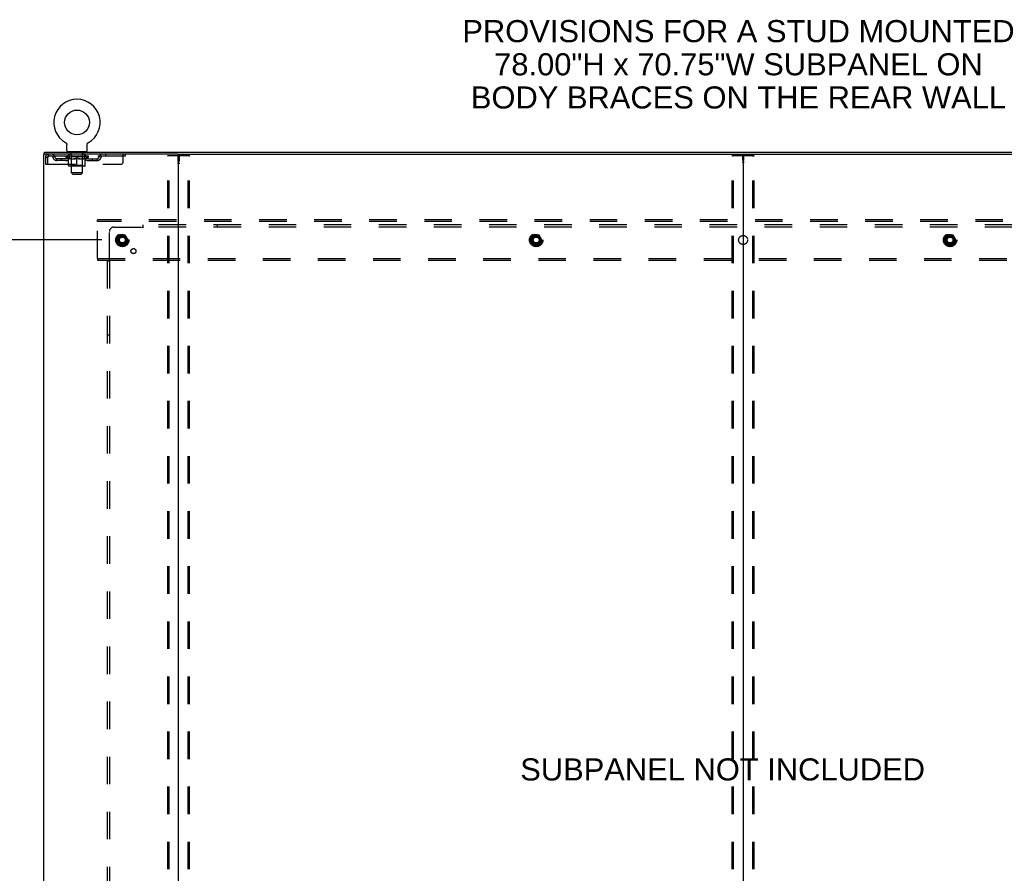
# Model space of a CAD drawing. Header units: inches. Extents: x 0 to 278, y 0 to 180.
# Tile 71 of 72: x 193 to 248, y 95 to 142. Entities that reach past the tile are written whole.
import ezdxf

# ---------------------------------------------------------------- set-up
doc = ezdxf.new("R2010")
doc.units = ezdxf.units.IN
doc.header["$LTSCALE"] = 15.310625
doc.header["$MEASUREMENT"] = 0
doc.linetypes.add('DOT', pattern=[0.2, 0.1, -0.1])
doc.linetypes.add('HIDDEN', pattern=[0.2, 0.1, -0.1])
doc.layers.get('0').update_dxf_attribs({"linetype": 'CONTINUOUS'})
for name, color, linetype in [('DEFAULT_2', 8, 'HIDDEN'), ('DIMENSIONS', 7, 'CONTINUOUS'), ('SUBPANEL', 7, 'CONTINUOUS'), ('WITNESSMARKS', 7, 'CONTINUOUS')]:
    doc.layers.add(name, color=color, linetype=linetype)
doc.styles.get("Standard").update_dxf_attribs({"font": 'arial.ttf'})
doc.dimstyles.new('DIMSTYLE_1', dxfattribs={"dimtxt": 1.228125, "dimasz": 1.6375, "dimexe": 0.09, "dimexo": 0.07, "dimgap": 0.0375, "dimtad": 0, "dimtih": 1, "dimtoh": 1, "dimzin": 4, "dimdsep": 46, "dimtxsty": 'Standard', "dimblk": '_FILLED', "dimblk1": '_FILLED', "dimblk2": '_FILLED', "dimcen": 0.09, "dimadec": 3, "dimazin": 1, "dimtfac": 1, "dimtdec": 3, "dimtofl": 0, "dimtmove": 0, "dimatfit": 3, "dimldrblk": '_FILLED', "dimfxl": 0, "dimtolj": 1, "dimtzin": 4, "dimarcsym": 0})

# ---------------------------------------------------------------- blocks, each defined once
blk = doc.blocks.new('_FILLED')
at = {"color": 0, "linetype": 'ByBlock'}
blk.add_solid([(0, 0), (-1, 0.2), (-1, -0.2)], dxfattribs=at)
blk = doc.blocks.new('*D4')
at = {"layer": 'DIMENSIONS', "color": 2, "linetype": 'Continuous'}
for p, q in [((197.948, 129.951), (186.595, 129.951)), ((188.069, 129.951), (188.069, 95.662)), ((188.069, 53.701), (188.069, 93.206)), ((197.948, 53.701), (186.595, 53.701))]:
    blk.add_line(p, q, dxfattribs=at)
at = {"layer": 'DIMENSIONS', "color": 2, "linetype": 'Continuous', "xscale": 1.6375, "yscale": 1.6375, "zscale": 1.6375}
for p, rotation in [((188.069, 129.951), 90), ((188.069, 53.701), 270)]:
    blk.add_blockref('_FILLED', p, dxfattribs=dict(at, rotation=rotation))
at = {"layer": 'DIMENSIONS', "color": 2, "linetype": 'Continuous', "insert": (188.069, 95.048), "char_height": 1.2281, "width": 4.29159, "attachment_point": 2, "line_spacing_factor": 0.9}
blk.add_mtext('76.25', dxfattribs=at)

msp = doc.modelspace()

# ---------------------------------------------------------------- linework, layer by layer
at = {"color": 7, "linetype": 'Continuous'}
for p, q in [((195.938, 135.364), (195.938, 135.364)), ((195.938, 135.364), (195.942, 135.361)), ((195.94, 135.362), (195.939, 135.363)), ((195.942, 135.361), (195.946, 135.359)), ((195.946, 135.359), (195.95, 135.356)), ((195.95, 135.356), (195.955, 135.353)), ((195.954, 135.353), (195.958, 135.349)), ((195.958, 135.35), (195.962, 135.346)), ((195.962, 135.346), (195.966, 135.343)), ((195.966, 135.343), (195.97, 135.339)), ((195.97, 135.339), (195.973, 135.335)), ((195.973, 135.336), (195.976, 135.332)), ((195.976, 135.332), (195.98, 135.328)), ((195.98, 135.328), (195.983, 135.324)), ((195.983, 135.324), (195.986, 135.319)), ((195.986, 135.32), (195.988, 135.315)), ((195.988, 135.315), (195.991, 135.311)), ((195.991, 135.311), (195.994, 135.306)), ((195.993, 135.307), (195.996, 135.302)), ((195.996, 135.302), (195.998, 135.297)), ((195.998, 135.297), (196, 135.293)), ((196, 135.293), (196.002, 135.288)), ((196.002, 135.288), (196.003, 135.283)), ((196.003, 135.283), (196.005, 135.278)), ((196.005, 135.278), (196.006, 135.273)), ((196.006, 135.273), (196.007, 135.268)), ((196.007, 135.268), (196.008, 135.263)), ((196.008, 135.263), (196.009, 135.258)), ((196.009, 135.258), (196.01, 135.253)), ((196.01, 135.243), (196.01, 135.239)), ((196.01, 134.925), (196.01, 135.239)), ((197.135, 134.925), (197.135, 135.239)), ((197.136, 135.253), (197.137, 135.258)), ((197.136, 135.248), (197.136, 135.253)), ((197.137, 135.258), (197.138, 135.263)), ((197.138, 135.268), (197.14, 135.273)), ((197.138, 135.263), (197.138, 135.268)), ((197.14, 135.273), (197.141, 135.278)), ((197.141, 135.278), (197.142, 135.283)), ((197.142, 135.283), (197.144, 135.288)), ((197.144, 135.288), (197.146, 135.293)), ((197.146, 135.293), (197.148, 135.297)), ((197.148, 135.297), (197.15, 135.302)), ((197.15, 135.302), (197.152, 135.307)), ((197.152, 135.306), (197.155, 135.311)), ((197.155, 135.311), (197.157, 135.315)), ((197.157, 135.315), (197.16, 135.32)), ((197.16, 135.319), (197.163, 135.324)), ((197.163, 135.324), (197.166, 135.328)), ((197.166, 135.328), (197.169, 135.332)), ((197.169, 135.332), (197.173, 135.336)), ((197.173, 135.335), (197.176, 135.339)), ((197.176, 135.339), (197.18, 135.343)), ((197.18, 135.343), (197.184, 135.346)), ((197.183, 135.346), (197.187, 135.35)), ((197.187, 135.349), (197.191, 135.353)), ((197.191, 135.353), (197.195, 135.356)), ((197.195, 135.356), (197.2, 135.359)), ((197.2, 135.359), (197.204, 135.361)), ((197.2, 135.359), (197.201, 135.359)), ((197.204, 135.361), (197.208, 135.364)), ((197.207, 135.363), (197.205, 135.362)), ((194.771, 134.722), (194.771, 134.826)), ((194.809, 134.722), (194.78, 134.722)), ((196.073, 134.856), (196.073, 134.826)), ((197.073, 134.856), (196.073, 134.856)), ((197.073, 134.856), (197.073, 134.826)), ((202.179, 134.722), (265.009, 134.722)), ((233.594, 134.682), (233.594, 48.97))]:
    msp.add_line(p, q, dxfattribs=at)
at = {"color": 3, "linetype": 'Continuous'}
for p, q in [((194.719, 134.722), (194.719, 48.93)), ((194.78, 134.722), (194.719, 134.722)), ((194.771, 134.826), (272.417, 134.826)), ((202.179, 134.722), (194.809, 134.722)), ((202.219, 48.97), (202.219, 134.682))]:
    msp.add_line(p, q, dxfattribs=at)
at = {"color": 7, "linetype": 'Continuous'}
for points in [[(196.01, 135.253), (196.01, 135.248), (196.01, 135.243)], [(197.135, 135.239), (197.135, 135.243), (197.136, 135.248)], [(197.135, 135.239), (197.135, 135.243), (197.136, 135.248)]]:
    msp.add_lwpolyline(points, dxfattribs=at)
msp.add_circle((196.573, 136.484), 0.688, dxfattribs=at)
for centre, radius, start, end in [((196.573, 136.484), 1.288, 299.5053, 240.4947), ((196.079, 134.925), 0.069, 180, 265), ((197.066, 134.925), 0.069, 275, 360), ((202.259, 134.682), 0.04, 90, 180), ((233.554, 134.682), 0.04, 0, 90), ((233.634, 134.682), 0.04, 90, 180)]:
    msp.add_arc(centre, radius, start, end, dxfattribs=at)
at = {"color": 3, "linetype": 'Continuous'}
msp.add_arc((202.179, 134.682), 0.04, 0, 90, dxfattribs=at)
at = {"layer": 'DEFAULT_2', "color": 8, "linetype": 'HIDDEN'}
for p, q in [((195.938, 135.364), (195.938, 135.364)), ((195.945, 135.359), (195.946, 135.359)), ((197.208, 135.364), (197.208, 135.364)), ((194.99, 134.722), (194.99, 134.618)), ((199.26, 134.618), (194.99, 134.618)), ((195.94, 134.571), (195.94, 134.618)), ((195.949, 134.611), (195.949, 134.618)), ((195.958, 134.608), (195.958, 134.611)), ((195.958, 134.608), (197.188, 134.608)), ((195.967, 134.608), (195.967, 134.611)), ((195.968, 134.608), (195.968, 134.611)), ((195.978, 134.611), (195.978, 134.618)), ((195.994, 134.608), (195.994, 134.611)), ((195.996, 134.608), (195.996, 134.611)), ((196.024, 134.611), (196.024, 134.618)), ((196.039, 134.608), (196.039, 134.611)), ((196.042, 134.608), (196.042, 134.611)), ((196.246, 134.611), (196.045, 134.611)), ((196.088, 134.611), (196.088, 134.618)), ((196.089, 134.608), (196.089, 134.611)), ((196.09, 134.608), (196.09, 134.611)), ((196.093, 134.608), (196.093, 134.611)), ((196.1, 134.608), (196.1, 134.611)), ((196.1, 134.608), (196.1, 134.611)), ((196.104, 134.608), (196.104, 134.611)), ((196.107, 134.608), (196.107, 134.612)), ((196.111, 134.608), (196.111, 134.611)), ((196.125, 134.608), (196.125, 134.611)), ((196.135, 134.618), (196.135, 134.722)), ((196.144, 134.608), (196.144, 134.613)), ((196.144, 134.608), (196.144, 134.611)), ((196.164, 134.608), (196.164, 134.611)), ((196.166, 134.611), (196.166, 134.618)), ((196.17, 134.856), (196.17, 134.826)), ((196.176, 134.608), (196.176, 134.611)), ((196.18, 134.608), (196.18, 134.611)), ((196.189, 134.608), (196.189, 134.611)), ((196.2, 134.608), (196.2, 134.615)), ((196.208, 134.766), (196.208, 134.846)), ((196.216, 134.608), (196.216, 134.611)), ((196.278, 134.756), (196.218, 134.756)), ((196.219, 134.608), (196.219, 134.611)), ((196.246, 134.608), (196.246, 134.611)), ((196.313, 134.611), (196.251, 134.611)), ((196.256, 134.611), (196.256, 134.618)), ((196.263, 134.608), (196.263, 134.611)), ((196.268, 134.608), (196.268, 134.611)), ((196.273, 133.675), (196.273, 134.746)), ((196.274, 134.608), (196.274, 134.616)), ((196.278, 134.608), (196.278, 134.611)), ((196.289, 134.608), (196.289, 134.611)), ((196.313, 134.608), (196.313, 134.611)), ((196.388, 134.611), (196.329, 134.611)), ((196.349, 134.608), (196.349, 134.611)), ((196.356, 134.611), (196.356, 134.618)), ((196.36, 134.608), (196.36, 134.611)), ((196.362, 134.608), (196.362, 134.617)), ((196.365, 134.608), (196.365, 134.611)), ((196.373, 134.608), (196.373, 134.611)), ((196.388, 134.608), (196.388, 134.611)), ((196.468, 134.611), (196.414, 134.611)), ((196.427, 134.608), (196.427, 134.611)), ((196.458, 134.611), (196.536, 134.615)), ((196.463, 134.611), (196.463, 134.618)), ((196.463, 134.611), (196.463, 134.618)), ((196.463, 134.618), (196.463, 134.618)), ((196.463, 134.608), (196.463, 134.611)), ((196.467, 134.608), (196.467, 134.611)), ((196.468, 134.608), (196.468, 134.611)), ((196.469, 134.608), (196.469, 134.611)), ((196.504, 134.611), (196.568, 134.611)), ((196.509, 134.608), (196.509, 134.611)), ((196.515, 134.611), (196.515, 134.614)), ((196.536, 134.611), (196.536, 134.615)), ((196.552, 134.608), (196.552, 134.611)), ((196.57, 134.611), (196.57, 134.611)), ((196.57, 134.608), (196.57, 134.611)), ((196.57, 134.608), (196.57, 134.611)), ((196.573, 134.611), (196.573, 134.618)), ((196.573, 134.618), (196.687, 134.611)), ((196.575, 134.608), (196.575, 134.611)), ((196.575, 134.611), (196.576, 134.611)), ((196.576, 134.608), (196.576, 134.611)), ((196.594, 134.608), (196.594, 134.611)), ((196.594, 134.611), (196.642, 134.611)), ((196.636, 134.608), (196.636, 134.611)), ((196.677, 134.608), (196.677, 134.611)), ((196.677, 134.608), (196.677, 134.611)), ((196.677, 134.611), (196.732, 134.611)), ((196.678, 134.608), (196.678, 134.611)), ((196.682, 134.611), (196.682, 134.618)), ((196.682, 134.618), (196.683, 134.618)), ((196.682, 134.608), (196.682, 134.611)), ((196.683, 134.611), (196.683, 134.618)), ((196.719, 134.608), (196.719, 134.611)), ((196.758, 134.608), (196.758, 134.611)), ((196.758, 134.611), (196.817, 134.611)), ((196.773, 134.608), (196.773, 134.611)), ((196.781, 134.608), (196.781, 134.611)), ((196.783, 134.608), (196.783, 134.617)), ((196.786, 134.608), (196.786, 134.611)), ((196.789, 134.611), (196.789, 134.618)), ((196.797, 134.608), (196.797, 134.611)), ((196.833, 134.608), (196.833, 134.611)), ((196.833, 134.611), (196.895, 134.611)), ((196.857, 134.608), (196.857, 134.611)), ((196.928, 134.756), (196.868, 134.756)), ((196.868, 134.608), (196.868, 134.611)), ((196.872, 134.608), (196.872, 134.616)), ((196.873, 133.675), (196.873, 134.746)), ((196.878, 134.608), (196.878, 134.611)), ((196.883, 134.608), (196.883, 134.611)), ((196.89, 134.611), (196.89, 134.618)), ((196.9, 134.608), (196.9, 134.611)), ((196.9, 134.611), (197.101, 134.611)), ((196.927, 134.608), (196.927, 134.611)), ((196.93, 134.608), (196.93, 134.611)), ((196.938, 134.766), (196.938, 134.846)), ((196.946, 134.608), (196.946, 134.615)), ((196.957, 134.608), (196.957, 134.611)), ((196.966, 134.608), (196.966, 134.611)), ((196.97, 134.608), (196.97, 134.611)), ((196.976, 134.856), (196.976, 134.826)), ((196.98, 134.611), (196.98, 134.618)), ((196.981, 134.608), (196.981, 134.611)), ((197.002, 134.608), (197.002, 134.613)), ((197.002, 134.608), (197.002, 134.611)), ((197.01, 134.618), (197.01, 134.722)), ((197.02, 134.608), (197.02, 134.611)), ((197.035, 134.608), (197.035, 134.611)), ((197.039, 134.608), (197.039, 134.612)), ((197.042, 134.608), (197.042, 134.611)), ((197.046, 134.608), (197.046, 134.611)), ((197.046, 134.608), (197.046, 134.611)), ((197.053, 134.608), (197.053, 134.611)), ((197.056, 134.608), (197.056, 134.611)), ((197.057, 134.608), (197.057, 134.611)), ((197.058, 134.611), (197.058, 134.618)), ((197.104, 134.608), (197.104, 134.611)), ((197.107, 134.608), (197.107, 134.611)), ((197.121, 134.611), (197.121, 134.618)), ((197.15, 134.608), (197.15, 134.611)), ((197.152, 134.608), (197.152, 134.611)), ((197.168, 134.611), (197.168, 134.618)), ((197.178, 134.608), (197.178, 134.611)), ((197.179, 134.608), (197.179, 134.611)), ((197.188, 134.608), (197.188, 134.611)), ((197.197, 134.611), (197.197, 134.618)), ((197.206, 134.571), (197.206, 134.618)), ((198.16, 134.722), (198.16, 134.618)), ((199.135, 134.284), (199.135, 134.722)), ((199.26, 134.722), (199.26, 134.618)), ((201.615, 49.043), (201.615, 134.608)), ((201.636, 134.638), (202.802, 134.638)), ((201.689, 49.043), (201.689, 134.608)), ((202.749, 49.043), (202.749, 134.608)), ((202.823, 49.043), (202.823, 134.608)), ((232.99, 49.043), (232.99, 134.608)), ((233.011, 134.638), (234.177, 134.638)), ((233.064, 49.043), (233.064, 134.608)), ((234.124, 49.043), (234.124, 134.608)), ((234.198, 49.043), (234.198, 134.608)), ((194.823, 134.555), (194.823, 134.159)), ((194.823, 134.555), (194.927, 134.555)), ((194.823, 134.159), (194.927, 134.159)), ((194.927, 134.555), (194.927, 134.159)), ((194.957, 134.159), (194.957, 134.555)), ((194.957, 134.159), (199.01, 134.159)), ((195.458, 134.367), (195.458, 134.471)), ((195.941, 134.471), (195.458, 134.471)), ((195.941, 134.367), (195.458, 134.367)), ((195.708, 134.367), (195.708, 134.471)), ((196.099, 134.459), (195.94, 134.571)), ((197.206, 134.571), (195.94, 134.571)), ((196.099, 134.459), (196.109, 134.459)), ((196.109, 134.096), (196.109, 134.503)), ((196.26, 134.099), (196.22, 134.059)), ((196.252, 134.459), (196.432, 134.459)), ((196.26, 134.099), (196.26, 134.568)), ((196.886, 134.099), (196.26, 134.099)), ((196.573, 134.059), (196.573, 134.503)), ((196.714, 134.459), (196.894, 134.459)), ((196.886, 134.099), (196.886, 134.568)), ((196.886, 134.099), (196.925, 134.059)), ((197.036, 134.096), (197.036, 134.503)), ((197.036, 134.459), (197.047, 134.459)), ((197.047, 134.459), (197.206, 134.571)), ((197.205, 134.471), (197.687, 134.471)), ((197.205, 134.367), (197.687, 134.367)), ((197.437, 134.367), (197.437, 134.471)), ((197.687, 134.367), (197.687, 134.471)), ((196.999, 134.059), (196.146, 134.059)), ((196.342, 133.606), (196.273, 133.675)), ((196.873, 133.675), (196.273, 133.675)), ((196.342, 133.606), (196.804, 133.606)), ((196.804, 133.606), (196.873, 133.675)), ((197.719, 130.972), (197.719, 131.076)), ((269.469, 131.076), (197.719, 131.076)), ((197.719, 128.93), (197.719, 130.972)), ((269.469, 130.972), (197.719, 130.972)), ((198.931, 130.223), (198.776, 129.956)), ((198.776, 129.946), (198.931, 129.678)), ((199.248, 130.228), (198.939, 130.228)), ((199.411, 129.956), (199.257, 130.223)), ((199.257, 129.678), (199.411, 129.946)), ((221.931, 130.223), (221.776, 129.956)), ((221.776, 129.946), (221.931, 129.678)), ((222.248, 130.228), (221.939, 130.228)), ((222.411, 129.956), (222.257, 130.223)), ((222.257, 129.678), (222.411, 129.946)), ((244.931, 130.223), (244.776, 129.956)), ((244.776, 129.946), (244.931, 129.678)), ((245.248, 130.228), (244.939, 130.228)), ((245.411, 129.956), (245.257, 130.223)), ((245.257, 129.678), (245.411, 129.946)), ((199.248, 129.673), (198.939, 129.673)), ((222.248, 129.673), (221.939, 129.673)), ((245.248, 129.673), (244.939, 129.673)), ((197.719, 128.93), (197.719, 128.826)), ((197.719, 128.93), (269.469, 128.93)), ((197.719, 128.826), (269.469, 128.826))]:
    msp.add_line(p, q, dxfattribs=at)
for points in [[(194.99, 134.722), (194.988, 134.721), (194.985, 134.718), (194.983, 134.712), (194.98, 134.705), (194.978, 134.696), (194.976, 134.685), (194.973, 134.673), (194.971, 134.659), (194.969, 134.644), (194.966, 134.627), (194.964, 134.61), (194.962, 134.592), (194.959, 134.573), (194.957, 134.555)], [(194.99, 134.618), (194.988, 134.617), (194.985, 134.616), (194.983, 134.614), (194.98, 134.611), (194.978, 134.608), (194.976, 134.604), (194.973, 134.599), (194.971, 134.594), (194.969, 134.588), (194.966, 134.582), (194.964, 134.576), (194.962, 134.569), (194.959, 134.562), (194.957, 134.555)], [(201.615, 134.608), (201.616, 134.616), (201.618, 134.623), (201.621, 134.629), (201.626, 134.634), (201.631, 134.637), (201.636, 134.638)], [(201.71, 134.638), (201.704, 134.637), (201.699, 134.634), (201.695, 134.629), (201.691, 134.623), (201.689, 134.616), (201.689, 134.608)], [(202.749, 134.608), (202.748, 134.616), (202.746, 134.623), (202.743, 134.629), (202.739, 134.634), (202.734, 134.637), (202.728, 134.638)], [(202.802, 134.638), (202.807, 134.637), (202.812, 134.634), (202.817, 134.629), (202.82, 134.623), (202.822, 134.616), (202.823, 134.608)], [(232.99, 134.608), (232.991, 134.616), (232.993, 134.623), (232.996, 134.629), (233.001, 134.634), (233.006, 134.637), (233.011, 134.638)], [(233.085, 134.638), (233.079, 134.637), (233.074, 134.634), (233.07, 134.629), (233.066, 134.623), (233.064, 134.616), (233.064, 134.608)], [(234.124, 134.608), (234.123, 134.616), (234.121, 134.623), (234.118, 134.629), (234.114, 134.634), (234.109, 134.637), (234.103, 134.638)], [(234.177, 134.638), (234.182, 134.637), (234.187, 134.634), (234.192, 134.629), (234.195, 134.623), (234.197, 134.616), (234.198, 134.608)], [(196.259, 134.459), (196.235, 134.464), (196.21, 134.47), (196.185, 134.476), (196.16, 134.484), (196.135, 134.493), (196.109, 134.503)], [(196.109, 134.502), (196.134, 134.492), (196.158, 134.484), (196.182, 134.476), (196.205, 134.47), (196.229, 134.464), (196.252, 134.459)], [(196.573, 134.503), (196.547, 134.493), (196.521, 134.484), (196.496, 134.476), (196.471, 134.47), (196.447, 134.464), (196.422, 134.459)], [(196.432, 134.459), (196.455, 134.464), (196.478, 134.47), (196.502, 134.476), (196.525, 134.484), (196.549, 134.492), (196.573, 134.501)], [(196.724, 134.459), (196.699, 134.464), (196.674, 134.47), (196.649, 134.476), (196.624, 134.484), (196.599, 134.493), (196.573, 134.503)], [(196.573, 134.501), (196.597, 134.492), (196.621, 134.484), (196.645, 134.476), (196.668, 134.47), (196.691, 134.464), (196.714, 134.459)], [(197.036, 134.503), (197.011, 134.493), (196.985, 134.484), (196.96, 134.476), (196.936, 134.47), (196.911, 134.464), (196.886, 134.459)], [(196.894, 134.459), (196.917, 134.464), (196.941, 134.47), (196.964, 134.476), (196.988, 134.484), (197.012, 134.492), (197.036, 134.502)]]:
    msp.add_lwpolyline(points, dxfattribs=at)
for centre, radius in [((199.094, 129.951), 0.372), ((199.094, 129.951), 0.356), ((199.094, 129.951), 0.312), ((222.094, 129.951), 0.372), ((222.094, 129.951), 0.356), ((222.094, 129.951), 0.312), ((245.094, 129.951), 0.372), ((245.094, 129.951), 0.356), ((245.094, 129.951), 0.312), ((199.094, 129.951), 0.204), ((199.094, 129.951), 0.188), ((199.094, 129.951), 0.183), ((199.094, 129.951), 0.165), ((222.094, 129.951), 0.204), ((222.094, 129.951), 0.188), ((222.094, 129.951), 0.183), ((222.094, 129.951), 0.165), ((245.094, 129.951), 0.204), ((245.094, 129.951), 0.188), ((245.094, 129.951), 0.183), ((245.094, 129.951), 0.165)]:
    msp.add_circle(centre, radius, dxfattribs=at)
at = {"layer": 'DEFAULT_2', "color": 8, "linetype": 'DOT'}
for centre in [(199.094, 129.951), (222.094, 129.951), (245.094, 129.951)]:
    msp.add_circle(centre, 0.17, dxfattribs=at)
at = {"layer": 'DEFAULT_2', "color": 8, "linetype": 'HIDDEN'}
for centre, radius, start, end in [((194.99, 134.555), 0.167, 90, 180), ((194.99, 134.555), 0.063, 90, 180), ((195.169, 134.555), 0.167, 8.0716, 90), ((195.17, 134.555), 0.0625, 7.9863, 90), ((196.23, 134.555), 0.167, 90, 171.9284), ((196.079, 134.925), 0.069, 265, 270), ((196.23, 134.555), 0.0625, 90, 172.0137), ((196.198, 134.846), 0.01, 0, 90), ((196.218, 134.766), 0.01, 180, 270), ((196.22, 134.568), 0.0398, 0, 90), ((196.263, 134.746), 0.01, 0, 90), ((196.883, 134.746), 0.01, 90, 180), ((196.925, 134.568), 0.0398, 90, 180), ((196.915, 134.555), 0.167, 8.0716, 90), ((196.916, 134.555), 0.0625, 7.9863, 90), ((196.928, 134.766), 0.01, 270, 360), ((196.948, 134.846), 0.01, 90, 180), ((197.066, 134.925), 0.069, 270, 275), ((197.977, 134.555), 0.167, 90, 171.9284), ((197.976, 134.555), 0.0625, 90, 172.0137), ((195.458, 134.596), 0.229, 187.9863, 270), ((195.458, 134.596), 0.125, 188.0716, 270), ((195.941, 134.596), 0.125, 270, 351.9284), ((195.941, 134.596), 0.229, 270, 352.0137), ((196.146, 134.096), 0.0371, 180, 270), ((197.205, 134.596), 0.229, 187.9863, 270), ((196.999, 134.096), 0.0371, 270, 360), ((197.205, 134.596), 0.125, 188.0716, 270), ((197.687, 134.596), 0.125, 270, 351.9284), ((197.687, 134.596), 0.229, 270, 352.0137), ((199.01, 134.284), 0.125, 270, 360), ((198.785, 129.951), 0.01, 150.0127, 209.9883), ((198.939, 130.218), 0.01, 90.0124, 149.9892), ((199.248, 130.218), 0.01, 30.012, 89.9887), ((199.403, 129.951), 0.01, 330.0127, 29.9883), ((221.785, 129.951), 0.01, 150.0127, 209.9883), ((221.939, 130.218), 0.01, 90.0124, 149.9892), ((222.248, 130.218), 0.01, 30.012, 89.9887), ((222.403, 129.951), 0.01, 330.0127, 29.9883), ((244.785, 129.951), 0.01, 150.0127, 209.9883), ((244.939, 130.218), 0.01, 90.0124, 149.9892), ((245.248, 130.218), 0.01, 30.012, 89.9887), ((245.403, 129.951), 0.01, 330.0127, 29.9883), ((198.939, 129.683), 0.01, 210.012, 269.9887), ((199.248, 129.683), 0.01, 270.0124, 329.9892), ((221.939, 129.683), 0.01, 210.012, 269.9887), ((222.248, 129.683), 0.01, 270.0124, 329.9892), ((244.939, 129.683), 0.01, 210.012, 269.9887), ((245.248, 129.683), 0.01, 270.0124, 329.9892)]:
    msp.add_arc(centre, radius, start, end, dxfattribs=at)
for centre, major_axis, ratio, start_param, end_param in [((196.573, 134.618), (0.633, 0.007), 0.05963, 2.96643, 3.140963), ((195.92, 134.606), (0.198, 0), 0.060556, 0.430652, 1.470503), ((196.573, 134.618), (0.633, 0), 0.060556, -3.141593, -2.96706), ((195.92, 134.599), (0.198, 0.002), 0.05963, 1.376596, 1.469874), ((196.573, 134.618), (0.633, 0.013), 0.05688, 2.791345, 2.965878), ((195.895, 134.606), (0.198, 0.002), 0.05963, 0.25549, 1.295341), ((195.964, 134.606), (0.198, -0.002), 0.05963, 0.605815, 1.645666), ((196.573, 134.618), (0.633, -0.007), 0.05963, -2.96643, -2.791898), ((195.964, 134.599), (0.198, 0), 0.060556, 1.551758, 1.645036), ((195.895, 134.599), (0.198, 0.004), 0.05688, 1.20151, 1.294789), ((195.965, 134.601), (0.164, 0.002), 0.05963, 1.065228, 1.614276), ((195.945, 134.601), (0.164, 0.003), 0.05688, 0.890143, 1.43919), ((196.003, 134.601), (0.164, 0), 0.060556, 1.240391, 1.789438), ((196.573, 134.618), (0.633, 0.019), 0.052395, 2.616403, 2.790936), ((195.892, 134.606), (0.198, 0.004), 0.05688, 0.080405, 1.120256), ((196.027, 134.606), (0.198, -0.004), 0.05688, 0.7809, 1.820751), ((196.573, 134.618), (0.633, -0.013), 0.05688, -2.791345, -2.616812), ((196.027, 134.599), (0.198, -0.002), 0.05963, 1.72692, 1.820198), ((195.892, 134.599), (0.198, 0.006), 0.052395, 1.026568, 1.119847), ((195.945, 134.601), (0.164, 0.005), 0.052395, 0.715201, 1.264248), ((196.059, 134.601), (0.164, -0.002), 0.05963, 1.415553, 1.9646), ((196.573, 134.618), (0.633, 0.025), 0.046319, 2.441654, 2.616187), ((196.106, 134.606), (0.198, -0.006), 0.052395, 0.955842, 1.995693), ((196.573, 134.618), (0.633, -0.019), 0.052395, -2.616403, -2.44187), ((195.909, 134.606), (0.198, 0.006), 0.052395, -0.094537, 0.945314), ((196.106, 134.599), (0.198, -0.004), 0.05688, 1.902006, 1.995284), ((195.909, 134.599), (0.198, 0.008), 0.046319, 0.851819, 0.945098), ((195.963, 134.601), (0.164, 0.006), 0.046319, 0.540452, 1.089499), ((196.13, 134.601), (0.164, -0.003), 0.05688, 1.590638, 2.139686), ((196.573, 134.618), (0.633, 0.029), 0.038841, 2.267123, 2.441656), ((196.199, 134.606), (0.198, -0.008), 0.046319, 1.130591, 2.170442), ((195.946, 134.606), (0.198, 0.008), 0.046319, -0.269286, 0.770565), ((196.573, 134.618), (0.633, -0.025), 0.046319, -2.441654, -2.267121), ((196.199, 134.599), (0.198, -0.006), 0.052395, 2.076947, 2.170226), ((195.946, 134.599), (0.198, 0.009), 0.038841, 0.677289, 0.770567), ((196, 134.601), (0.164, 0.008), 0.038841, 0.365921, 0.914969), ((196.215, 134.601), (0.164, -0.005), 0.052395, 1.76558, 2.314627), ((196.573, 134.618), (0.633, 0.033), 0.030195, 2.09281, 2.267343), ((196.304, 134.606), (0.198, -0.009), 0.038841, 1.305122, 2.344973), ((196.002, 134.606), (0.198, 0.009), 0.038841, -0.443817, 0.596034), ((196.573, 134.618), (0.633, -0.029), 0.038841, -2.267123, -2.092591), ((196.304, 134.599), (0.198, -0.008), 0.046319, 2.251696, 2.344975), ((196.002, 134.599), (0.198, 0.01), 0.030195, 0.502975, 0.596254), ((196.054, 134.601), (0.164, 0.009), 0.030195, 0.191608, 0.740655), ((196.31, 134.601), (0.164, -0.006), 0.046319, 1.940329, 2.489376), ((196.076, 134.606), (0.198, 0.01), 0.030195, -0.61813, 0.421721), ((196.573, 134.618), (0.633, 0.036), 0.020645, 1.918687, 2.09322), ((196.417, 134.606), (0.198, -0.01), 0.030195, 1.479435, 2.519286), ((196.573, 134.618), (0.633, -0.033), 0.030195, -2.09281, -1.918277), ((196.417, 134.599), (0.198, -0.009), 0.038841, 2.426227, 2.519505), ((196.076, 134.599), (0.198, 0.011), 0.020645, 0.328852, 0.422131), ((196.125, 134.601), (0.164, 0.009), 0.020645, 0.017485, 0.566532), ((196.414, 134.601), (0.164, -0.008), 0.038841, 2.11486, 2.663907), ((196.164, 134.606), (0.198, 0.011), 0.020645, -0.792253, 0.247598), ((196.573, 134.618), (0.633, 0.038), 0.010478, 1.744704, 1.919237), ((196.535, 134.606), (0.198, -0.011), 0.020645, 1.653558, 2.693409), ((196.573, 134.618), (0.633, -0.036), 0.020645, -1.918687, -1.744154), ((196.535, 134.599), (0.198, -0.01), 0.030195, 2.60054, 2.693819), ((196.164, 134.599), (0.198, 0.012), 0.010478, 0.154869, 0.248148), ((196.208, 134.601), (0.164, 0.01), 0.010478, 6.126688, 6.675735), ((196.522, 134.601), (0.164, -0.009), 0.030195, 2.289173, 2.83822), ((196.265, 134.606), (0.198, 0.012), 0.010478, -0.966236, -0.000846), ((196.654, 134.606), (0.198, -0.012), 0.010478, 1.827541, 2.867392), ((196.573, 134.618), (0.633, -0.038), 0.010478, -1.744704, -1.570171), ((196.654, 134.599), (0.198, -0.011), 0.020645, 2.774664, 2.867942), ((196.632, 134.601), (0.164, -0.009), 0.020645, 2.463296, 3.012344), ((196.492, 134.606), (0.198, 0.012), 0.010478, 0.274201, 1.314052), ((196.406, 134.601), (0.164, 0.01), 0.010478, -0.000298, 0.504314), ((196.376, 134.599), (0.198, 0.012), 0.010478, 0.192946, 0.399283), ((196.573, 134.618), (0.633, 0.038), 0.010478, -1.578586, -1.396888), ((196.77, 134.599), (0.198, -0.012), 0.010478, 2.948646, 3.041925), ((196.74, 134.601), (0.164, -0.01), 0.010478, 2.637279, 3.142076), ((196.611, 134.606), (0.198, 0.011), 0.020645, 0.448184, 1.488034), ((196.514, 134.601), (0.164, 0.009), 0.020645, 0.129249, 0.678296), ((196.492, 134.599), (0.198, 0.011), 0.020645, 0.273651, 0.366929), ((196.88, 134.606), (0.198, -0.012), 0.010478, -3.140747, -2.175357), ((196.573, 134.618), (0.633, 0.036), 0.020645, -1.397439, -1.222906), ((196.573, 134.618), (0.633, -0.038), 0.010478, 1.222355, 1.396888), ((196.729, 134.606), (0.198, 0.01), 0.030195, 0.622307, 1.662158), ((196.624, 134.601), (0.164, 0.009), 0.030195, 0.303372, 0.852419), ((196.938, 134.601), (0.164, -0.01), 0.010478, 2.749043, 3.29809), ((196.982, 134.606), (0.198, -0.011), 0.020645, 2.893995, 3.933846), ((196.611, 134.599), (0.198, 0.01), 0.030195, 0.447774, 0.541052), ((196.982, 134.599), (0.198, -0.012), 0.010478, 2.893445, 2.986723), ((196.573, 134.618), (0.633, 0.033), 0.030195, -1.223315, -1.048783), ((196.573, 134.618), (0.633, -0.036), 0.020645, 1.048373, 1.222906), ((196.842, 134.606), (0.198, 0.009), 0.038841, 0.79662, 1.836471), ((196.732, 134.601), (0.164, 0.008), 0.038841, 0.477686, 1.026733), ((197.021, 134.601), (0.164, -0.009), 0.020645, 2.57506, 3.124108), ((197.07, 134.606), (0.198, -0.01), 0.030195, 2.719872, 3.759723), ((196.946, 134.606), (0.198, 0.008), 0.046319, 0.971151, 2.011002), ((196.729, 134.599), (0.198, 0.009), 0.038841, 0.622087, 0.715366), ((197.07, 134.599), (0.198, -0.011), 0.020645, 2.719462, 2.812741), ((196.573, 134.618), (0.633, 0.029), 0.038841, -1.049002, -0.874469), ((196.573, 134.618), (0.633, -0.033), 0.030195, 0.87425, 1.048783), ((196.836, 134.601), (0.164, 0.006), 0.046319, 0.652216, 1.201263), ((197.04, 134.606), (0.198, 0.006), 0.052395, 1.1459, 2.185751), ((197.091, 134.601), (0.164, -0.009), 0.030195, 2.400937, 2.949985), ((197.144, 134.606), (0.198, -0.009), 0.038841, 2.545558, 3.585409), ((196.931, 134.601), (0.164, 0.005), 0.052395, 0.826965, 1.376012), ((196.842, 134.599), (0.198, 0.008), 0.046319, 0.796618, 0.889896), ((197.144, 134.599), (0.198, -0.01), 0.030195, 2.545339, 2.638617), ((197.119, 134.606), (0.198, 0.004), 0.05688, 1.320842, 2.360692), ((196.573, 134.618), (0.633, 0.025), 0.046319, -0.874471, -0.699939), ((196.573, 134.618), (0.633, -0.029), 0.038841, 0.699936, 0.874469), ((197.2, 134.606), (0.198, -0.008), 0.046319, 2.371028, 3.410879), ((197.146, 134.601), (0.164, -0.008), 0.038841, 2.226624, 2.775671), ((197.182, 134.606), (0.198, 0.002), 0.05963, 1.495927, 2.535778), ((197.016, 134.601), (0.164, 0.003), 0.05688, 1.001907, 1.550954), ((197.237, 134.606), (0.198, -0.006), 0.052395, 2.196279, 3.23613), ((197.183, 134.601), (0.164, -0.006), 0.046319, 2.052093, 2.601141), ((196.946, 134.599), (0.198, 0.006), 0.052395, 0.971367, 1.064645), ((197.226, 134.606), (0.198, 0), 0.060556, 1.671089, 2.71094), ((197.2, 134.599), (0.198, -0.009), 0.038841, 2.371026, 2.464304), ((197.254, 134.606), (0.198, -0.004), 0.05688, 2.021337, 3.061188), ((196.573, 134.618), (0.633, 0.019), 0.052395, -0.699723, -0.52519), ((196.573, 134.618), (0.633, -0.025), 0.046319, 0.525406, 0.699939), ((197.25, 134.606), (0.198, -0.002), 0.05963, 1.846251, 2.886102), ((197.087, 134.601), (0.164, 0.002), 0.05963, 1.176993, 1.72604), ((197.201, 134.601), (0.164, -0.005), 0.052395, 1.877344, 2.426392), ((197.142, 134.601), (0.164, 0), 0.060556, 1.352155, 1.901202), ((197.2, 134.601), (0.164, -0.003), 0.05688, 1.702402, 2.25145), ((197.181, 134.601), (0.164, -0.002), 0.05963, 1.527317, 2.076364), ((197.04, 134.599), (0.198, 0.004), 0.05688, 1.146309, 1.239587), ((197.237, 134.599), (0.198, -0.008), 0.046319, 2.196495, 2.289773), ((196.573, 134.618), (0.633, 0.013), 0.05688, -0.524781, -0.350248), ((196.573, 134.618), (0.633, -0.019), 0.052395, 0.350657, 0.52519), ((197.119, 134.599), (0.198, 0.002), 0.05963, 1.321394, 1.414673), ((197.254, 134.599), (0.198, -0.006), 0.052395, 2.021746, 2.115024), ((196.573, 134.618), (0.633, 0.007), 0.05963, -0.349695, -0.175162), ((196.573, 134.618), (0.633, -0.013), 0.05688, 0.175715, 0.350248), ((197.182, 134.599), (0.198, 0), 0.060556, 1.496556, 1.589835), ((197.25, 134.599), (0.198, -0.004), 0.05688, 1.846804, 1.940083), ((197.226, 134.599), (0.198, -0.002), 0.05963, 1.671719, 1.764997), ((196.573, 134.618), (0.633, 0), 0.060556, -0.174533, 0), ((196.573, 134.618), (0.633, -0.007), 0.05963, 0.000629, 0.175162)]:
    msp.add_ellipse(centre, major_axis=major_axis, ratio=ratio, start_param=start_param, end_param=end_param, dxfattribs=at)
at = {"layer": 'SUBPANEL', "color": 8, "linetype": 'HIDDEN'}
for p, q in [((200.25, 130.629), (200.25, 130.794)), ((266.938, 130.794), (200.25, 130.794)), ((204.375, 130.669), (204.375, 130.794)), ((198.375, 128.83), (198.375, 130.419)), ((198.625, 130.669), (200.215, 130.669)), ((200.233, 130.688), (200.226, 130.681)), ((266.938, 130.669), (200.25, 130.669)), ((198.25, 128.794), (198.25, 54.857)), ((198.25, 128.794), (198.416, 128.794)), ((198.375, 128.794), (198.375, 54.857)), ((198.375, 124.669), (198.25, 124.669))]:
    msp.add_line(p, q, dxfattribs=at)
for points in [[(200.226, 130.681), (200.224, 130.679), (200.222, 130.677), (200.22, 130.675), (200.218, 130.673), (200.216, 130.671), (200.215, 130.669)], [(200.224, 130.656), (200.223, 130.658), (200.221, 130.661), (200.22, 130.663), (200.218, 130.666), (200.216, 130.668), (200.215, 130.669)], [(200.25, 130.629), (200.248, 130.629), (200.246, 130.63), (200.245, 130.631), (200.243, 130.632), (200.241, 130.633), (200.239, 130.635), (200.238, 130.636), (200.236, 130.638), (200.235, 130.64), (200.233, 130.642), (200.232, 130.644), (200.23, 130.646), (200.229, 130.648), (200.227, 130.651), (200.224, 130.656)], [(200.25, 130.708), (200.248, 130.706), (200.247, 130.703), (200.245, 130.701), (200.243, 130.699), (200.241, 130.697), (200.24, 130.695), (200.238, 130.693), (200.236, 130.692), (200.235, 130.69), (200.233, 130.688)], [(198.337, 128.794), (198.339, 128.796), (198.341, 128.798), (198.344, 128.8), (198.346, 128.801), (198.348, 128.803), (198.35, 128.805), (198.351, 128.807), (198.353, 128.808), (198.355, 128.81), (198.356, 128.812), (198.362, 128.817)], [(198.362, 128.817), (198.364, 128.819), (198.366, 128.821), (198.368, 128.823), (198.37, 128.825), (198.372, 128.827), (198.373, 128.828), (198.375, 128.83)], [(198.394, 128.817), (198.389, 128.82), (198.386, 128.822), (198.384, 128.823), (198.381, 128.825), (198.379, 128.827), (198.377, 128.828), (198.375, 128.83)], [(198.416, 128.794), (198.415, 128.796), (198.414, 128.798), (198.413, 128.8), (198.412, 128.802), (198.411, 128.804), (198.41, 128.805), (198.408, 128.807), (198.406, 128.809), (198.405, 128.81), (198.403, 128.811), (198.401, 128.813), (198.399, 128.814), (198.396, 128.816), (198.394, 128.817)]]:
    msp.add_lwpolyline(points, dxfattribs=at)
for centre, radius in [((199.094, 129.951), 0.25), ((222.094, 129.951), 0.25), ((233.594, 129.951), 0.25), ((245.094, 129.951), 0.25), ((199.713, 129.332), 0.141)]:
    msp.add_circle(centre, radius, dxfattribs=at)
msp.add_arc((198.625, 130.419), 0.25, 90, 180, dxfattribs=at)
at = {"layer": 'WITNESSMARKS', "color": 40, "linetype": 'Continuous'}
for p, q in [((202.156, 134.597), (202.281, 134.597)), ((202.156, 134.534), (202.281, 134.534)), ((202.156, 134.472), (202.281, 134.472)), ((202.156, 134.409), (202.281, 134.409)), ((202.156, 134.347), (202.281, 134.347)), ((202.156, 134.222), (202.281, 134.222)), ((233.531, 134.597), (233.656, 134.597)), ((233.531, 134.534), (233.656, 134.534)), ((233.531, 134.472), (233.656, 134.472)), ((233.531, 134.409), (233.656, 134.409)), ((233.531, 134.284), (233.656, 134.284))]:
    msp.add_line(p, q, dxfattribs=at)

# ---------------------------------------------------------------- texts
at = {"layer": 'DIMENSIONS', "color": 2, "linetype": 'Continuous', "char_height": 1.22812, "attachment_point": 2, "line_spacing_factor": 0.9}
for s, insert, width in [('PROVISIONS FOR A STUD MOUNTED\\P78.00"H x 70.75"W SUBPANEL ON\\PBODY BRACES ON THE REAR WALL', (233.334, 142.173), 30.63008), ('SUBPANEL NOT INCLUDED', (232.454, 101.14), 22.4578)]:
    msp.add_mtext(s, dxfattribs=dict(at, insert=insert, width=width))

# ---------------------------------------------------------------- dimensions: what is measured, and where the dimension line sits
at = {"layer": 'DIMENSIONS', "color": 2, "linetype": 'Continuous'}
dim = msp.add_linear_dim(base=(188.069, 129.951), p1=(198.018, 53.701), p2=(198.018, 129.951), angle=90, dimstyle='DIMSTYLE_1', dxfattribs=at)
dim.commit()
dim.dimension.update_dxf_attribs({"geometry": '*D4', "text_midpoint": (188.073, 94.427), "dimtype": 160})

doc.saveas('drawing.dxf')
